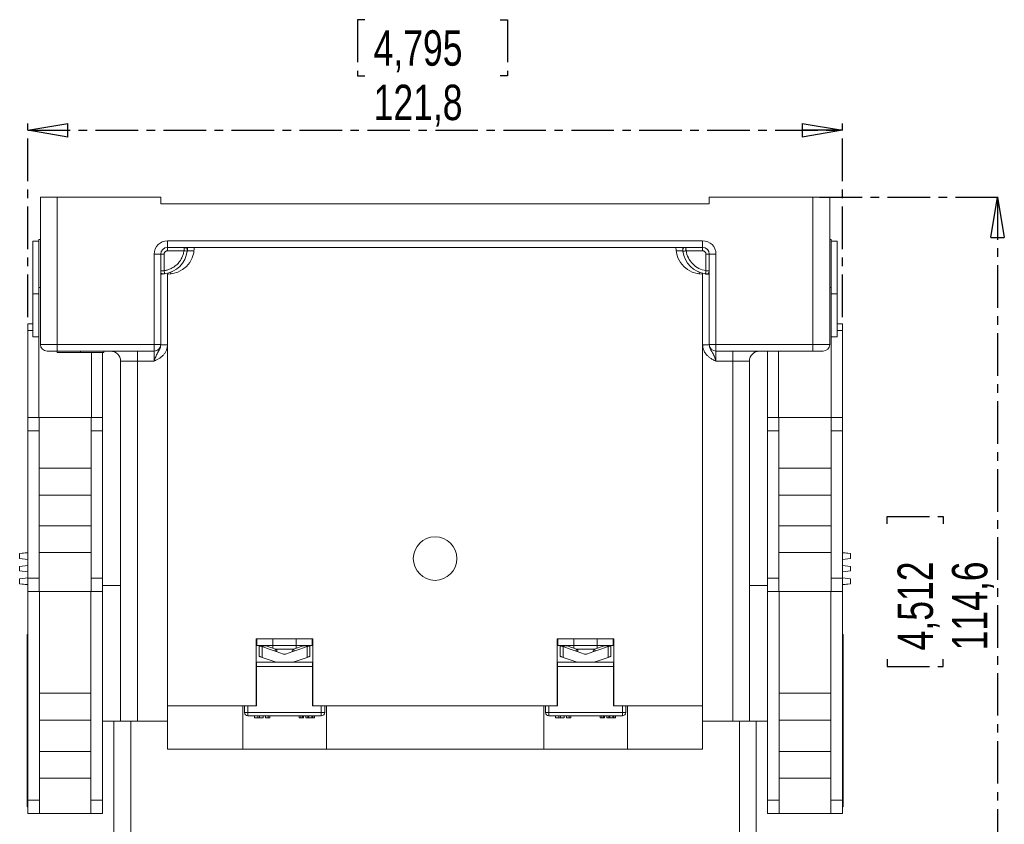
# Model space of a CAD drawing. Header units: millimetres. Extents: x 0 to 841, y 0 to 594.
# Tile 3 of 11: x 124 to 271, y 95 to 216. Entities that reach past the tile are written whole.
import ezdxf

# ---------------------------------------------------------------- set-up
doc = ezdxf.new("R2010")
doc.units = ezdxf.units.MM
doc.linetypes.add('CENTER', pattern=[10.16, 6.35, -1.27, 1.27, -1.27])
doc.layers.add('CENTRO', color=7, linetype='CENTER')
doc.styles.add('SLDTEXTSTYLE3', font='TXT', dxfattribs={"width": 0.75})
doc.dimstyles.new('SLDDIMSTYLE0', dxfattribs={"dimtxt": 5.291667, "dimasz": 6, "dimexe": 0, "dimexo": 0.0625, "dimgap": 1.322917, "dimtad": 1, "dimdec": 1, "dimrnd": 1e-09, "dimzin": 12, "dimdsep": 46, "dimtxsty": 'SLDTEXTSTYLE3', "dimblk1": 'CLOSED', "dimblk2": 'CLOSED', "dimsah": 1, "dimcen": 0.09, "dimadec": 0, "dimazin": 3, "dimtfac": 1, "dimtdec": 1, "dimtofl": 0, "dimtmove": 0, "dimatfit": 3, "dimldrblk": 'CLOSED', "dimfxl": 0, "dimfrac": 2, "dimtolj": 1, "dimtzin": 12, "dimarcsym": 0})

# ---------------------------------------------------------------- blocks, each defined once
blk = doc.blocks.new('_CLOSED')
at = {"color": 0, "linetype": 'ByBlock', "lineweight": -2}
for p, q in [((-1, 0.166667), (0, 0)), ((-1, 0.166667), (-1, -0.166667)), ((0, 0), (-1, -0.166667)), ((0, 0), (-1, 0))]:
    blk.add_line(p, q, dxfattribs=at)
blk = doc.blocks.new('_D_4')
at = {"layer": 'CENTRO'}
for p, q in [((175.49, 215.67), (174.42, 215.67)), ((174.42, 215.67), (174.42, 207.26)), ((195.77, 215.67), (196.84, 215.67)), ((196.84, 215.67), (196.84, 207.26)), ((174.42, 207.26), (175.49, 207.26)), ((196.84, 207.26), (195.77, 207.26)), ((125.11, 171.24), (125.11, 200.14)), ((125.11, 199.14), (246.91, 199.14)), ((246.91, 171.24), (246.91, 200.14))]:
    blk.add_line(p, q, dxfattribs=at)
at = {"layer": 'CENTRO', "xscale": 6, "yscale": 6, "rotation": 180.0000000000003}
blk.add_blockref('_CLOSED', (125.11, 199.14, 22.89), dxfattribs=at)
at = {"layer": 'CENTRO', "xscale": 6, "yscale": 6}
blk.add_blockref('_CLOSED', (246.91, 199.14, 22.89), dxfattribs=at)
at = {"layer": 'CENTRO', "char_height": 5.292, "attachment_point": 1, "style": 'SLDTEXTSTYLE3'}
for s, insert in [('4,795', (176.83, 214.09)), ('121,8', (176.83, 205.96))]:
    blk.add_mtext(s, dxfattribs=dict(at, insert=insert))
blk = doc.blocks.new('_D_5')
at = {"layer": 'CENTRO'}
for p, q in [((243.51, 189.14), (271.11, 189.14)), ((270.11, 189.14), (270.11, 74.54)), ((253.58, 140.36), (253.58, 141.43)), ((253.58, 141.43), (261.99, 141.43)), ((261.99, 141.43), (261.99, 140.36)), ((253.58, 120.09), (253.58, 119.01)), ((261.99, 119.01), (261.99, 120.09)), ((253.58, 119.01), (261.99, 119.01)), ((224.51, 74.54), (271.11, 74.54))]:
    blk.add_line(p, q, dxfattribs=at)
at = {"layer": 'CENTRO', "xscale": 6, "yscale": 6}
for p, rotation in [((270.11, 189.14, 22.89), 90.0000000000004), ((270.11, 74.54, 22.89), 270.0000000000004)]:
    blk.add_blockref('_CLOSED', p, dxfattribs=dict(at, rotation=rotation))
at = {"layer": 'CENTRO', "char_height": 5.292, "attachment_point": 1, "rotation": 90, "style": 'SLDTEXTSTYLE3'}
for s, insert in [('4,512', (255.16, 121.43)), ('114,6', (263.29, 121.43))]:
    blk.add_mtext(s, dxfattribs=dict(at, insert=insert))

msp = doc.modelspace()

# ---------------------------------------------------------------- linework, layer by layer
at = {"color": 7, "linetype": 'Continuous', "lineweight": 15}
for p, q in [((127.01, 167.14), (127.01, 189.14)), ((129.51, 189.14), (127.01, 189.14)), ((129.51, 167.14), (129.51, 189.14)), ((145.01, 189.14), (129.51, 189.14)), ((145.01, 188.14), (145.01, 189.14)), ((227.01, 188.14), (227.01, 189.14)), ((227.01, 189.14), (242.51, 189.14)), ((242.51, 189.14), (242.51, 167.14)), ((245.01, 189.14), (242.51, 189.14)), ((245.01, 189.14), (245.01, 167.14)), ((145.01, 188.14), (227.01, 188.14)), ((125.88, 182.59), (125.88, 174.71)), ((125.88, 182.59), (126.78, 182.59)), ((127.01, 182.84), (126.78, 182.84)), ((126.78, 182.84), (126.78, 175.64)), ((146.01, 182.64), (226.01, 182.64)), ((146.01, 182.64), (146.01, 181.64)), ((226.01, 182.64), (226.01, 181.64)), ((245.01, 182.84), (245.24, 182.84)), ((245.24, 182.84), (245.24, 175.64)), ((246.14, 182.59), (245.24, 182.59)), ((246.14, 174.71), (246.14, 182.59)), ((146.01, 181.64), (150.01, 181.64)), ((146.01, 181.14), (146.01, 181.64)), ((148.48, 181.14), (146.01, 181.14)), ((222.01, 181.64), (150.01, 181.64)), ((222.01, 181.64), (226.01, 181.64)), ((226.01, 181.14), (223.55, 181.14)), ((226.01, 181.64), (226.01, 181.14)), ((144.01, 167.14), (144.01, 180.64)), ((144.01, 180.64), (145.01, 180.64)), ((145.01, 167.14), (145.01, 180.64)), ((145.01, 180.64), (145.51, 180.64)), ((145.51, 180.64), (145.51, 178.17)), ((226.51, 178.17), (226.51, 180.64)), ((226.51, 180.64), (227.01, 180.64)), ((227.01, 180.64), (228.01, 180.64)), ((227.01, 180.64), (227.01, 167.14)), ((228.01, 180.64), (228.01, 167.14)), ((146.01, 113.14), (146.01, 177.64)), ((146.04, 177.8), (146.04, 177.62)), ((226.01, 177.83), (226.01, 177.64)), ((226.01, 113.14), (226.01, 177.64)), ((126.78, 175.64), (127.01, 175.64)), ((126.78, 175.64), (126.78, 156.24)), ((245.24, 175.64), (245.01, 175.64)), ((245.24, 156.24), (245.24, 175.64)), ((126.78, 174.71), (125.88, 174.71)), ((125.88, 168.29), (125.88, 174.71)), ((246.14, 174.71), (245.24, 174.71)), ((246.14, 174.71), (246.14, 168.29)), ((125.88, 170.24), (125.11, 170.24)), ((125.11, 169.24), (125.11, 170.24)), ((246.14, 170.24), (246.91, 170.24)), ((246.91, 170.24), (246.91, 169.24)), ((125.11, 156.24), (125.11, 169.24)), ((125.88, 168.29), (126.78, 168.29)), ((245.24, 168.29), (246.14, 168.29)), ((246.91, 169.24), (246.91, 156.24)), ((127.01, 167.14), (129.51, 167.14)), ((129.51, 167.14), (144.01, 167.14)), ((129.51, 166.14), (129.51, 167.14)), ((144.01, 166.14), (144.01, 167.14)), ((144.01, 167.14), (145.01, 167.14)), ((145.01, 167.09), (145.01, 167.14)), ((145.05, 167.09), (145.01, 167.09)), ((227.01, 167.09), (226.98, 167.09)), ((227.01, 167.14), (228.01, 167.14)), ((227.01, 167.09), (227.01, 167.14)), ((228.01, 167.14), (242.51, 167.14)), ((228.01, 167.14), (228.01, 166.14)), ((242.51, 167.14), (245.01, 167.14)), ((242.51, 167.14), (242.51, 166.14)), ((128.01, 166.14), (129.51, 166.14)), ((129.51, 166.14), (144.01, 166.14)), ((129.53, 165.94), (129.53, 166.14)), ((129.53, 165.94), (133.01, 165.94)), ((133.01, 165.94), (133.01, 166.14)), ((133.01, 165.94), (136.5, 165.94)), ((134.64, 165.94), (134.64, 156.24)), ((136.31, 165.94), (136.31, 156.24)), ((136.5, 165.94), (136.5, 166.14)), ((141.51, 166.14), (141.51, 164.64)), ((144.01, 166.14), (144.01, 164.64)), ((228.01, 166.14), (242.51, 166.14)), ((228.01, 164.64), (228.01, 166.14)), ((230.51, 166.14), (230.51, 164.64)), ((235.71, 166.14), (235.71, 156.24)), ((237.38, 156.24), (237.38, 166.14)), ((242.51, 166.14), (244.01, 166.14)), ((141.51, 164.64), (139.01, 164.64)), ((139.01, 110.84), (139.01, 164.64)), ((144.01, 164.64), (141.51, 164.64)), ((230.51, 164.64), (228.01, 164.64)), ((233.01, 164.64), (230.51, 164.64)), ((233.01, 164.64), (233.01, 110.84)), ((125.11, 156.24), (126.81, 156.24)), ((125.11, 154.24), (125.11, 156.24)), ((126.81, 156.24), (126.81, 154.24)), ((134.61, 156.24), (126.81, 156.24)), ((134.61, 156.24), (136.31, 156.24)), ((134.61, 154.24), (134.61, 156.24)), ((136.31, 156.24), (136.31, 154.24)), ((235.71, 156.24), (237.41, 156.24)), ((235.71, 154.24), (235.71, 156.24)), ((237.41, 156.24), (237.41, 154.24)), ((237.41, 156.24), (245.21, 156.24)), ((245.21, 154.24), (245.21, 156.24)), ((245.21, 156.24), (246.91, 156.24)), ((246.91, 156.24), (246.91, 154.24)), ((126.81, 154.24), (125.11, 154.24)), ((125.11, 132.24), (125.11, 154.24)), ((126.81, 154.24), (126.81, 132.24)), ((136.31, 154.24), (134.61, 154.24)), ((134.61, 132.24), (134.61, 154.24)), ((136.31, 132.24), (136.31, 154.24)), ((237.41, 154.24), (235.71, 154.24)), ((235.71, 132.24), (235.71, 154.24)), ((237.41, 132.24), (237.41, 154.24)), ((246.91, 154.24), (245.21, 154.24)), ((245.21, 154.24), (245.21, 132.24)), ((246.91, 132.24), (246.91, 154.24)), ((126.81, 148.64), (134.61, 148.64)), ((237.41, 148.64), (245.21, 148.64)), ((134.61, 144.64), (126.81, 144.64)), ((245.21, 144.64), (237.41, 144.64)), ((126.81, 140.04), (134.61, 140.04)), ((237.41, 140.04), (245.21, 140.04)), ((125.11, 136.06), (123.91, 135.92)), ((123.91, 135.89), (125.11, 136.01)), ((123.91, 135.89), (123.91, 135.92)), ((123.91, 135.89), (123.91, 135.16)), ((134.61, 136.04), (126.81, 136.04)), ((245.21, 136.04), (237.41, 136.04)), ((248.11, 135.92), (246.91, 136.06)), ((248.11, 135.89), (246.91, 136.01)), ((248.11, 135.89), (248.11, 135.92)), ((248.11, 135.16), (248.11, 135.89)), ((123.91, 135.16), (125.11, 135.01)), ((123.91, 133.97), (125.11, 134.11)), ((123.91, 133.97), (123.91, 133.3)), ((248.11, 135.16), (246.91, 135.01)), ((248.11, 133.97), (246.91, 134.11)), ((248.11, 133.3), (248.11, 133.97)), ((123.91, 133.3), (125.11, 133.16)), ((248.11, 133.3), (246.91, 133.16)), ((123.91, 132.11), (125.11, 132.26)), ((123.91, 132.11), (123.91, 131.38)), ((123.91, 131.38), (125.11, 131.26)), ((123.91, 131.35), (123.91, 131.38)), ((123.91, 131.35), (125.11, 131.21)), ((125.11, 132.24), (126.81, 132.24)), ((125.11, 130.24), (125.11, 132.24)), ((126.81, 132.24), (126.81, 130.24)), ((134.61, 132.24), (136.31, 132.24)), ((134.61, 130.24), (134.61, 132.24)), ((136.31, 132.24), (136.31, 130.24)), ((136.31, 131.14), (139.01, 131.14)), ((235.71, 131.14), (233.01, 131.14)), ((235.71, 132.24), (237.41, 132.24)), ((235.71, 130.24), (235.71, 132.24)), ((237.41, 132.24), (237.41, 130.24)), ((245.21, 132.24), (246.91, 132.24)), ((245.21, 130.24), (245.21, 132.24)), ((248.11, 132.11), (246.91, 132.26)), ((246.91, 132.24), (246.91, 130.24)), ((248.11, 131.38), (246.91, 131.26)), ((246.91, 131.21), (248.11, 131.35)), ((248.11, 131.38), (248.11, 132.11)), ((248.11, 131.35), (248.11, 131.38)), ((126.81, 130.24), (125.11, 130.24)), ((125.11, 99.04), (125.11, 130.24)), ((126.81, 130.24), (134.61, 130.24)), ((126.86, 130.24), (126.86, 99.04)), ((134.56, 99.04), (134.56, 130.24)), ((136.31, 130.24), (134.61, 130.24)), ((136.31, 130.24), (136.31, 110.84)), ((237.41, 130.24), (235.71, 130.24)), ((235.71, 130.24), (235.71, 110.84)), ((245.21, 130.24), (237.41, 130.24)), ((237.46, 99.04), (237.46, 130.24)), ((245.16, 130.24), (245.16, 99.04)), ((246.91, 130.24), (245.21, 130.24)), ((246.91, 99.04), (246.91, 130.24)), ((125.01, 122.79), (125.01, 123.79)), ((125.01, 123.79), (125.11, 123.79)), ((247.01, 123.79), (246.91, 123.79)), ((247.01, 123.79), (247.01, 122.79)), ((125.01, 122.79), (125.11, 122.79)), ((125.01, 99.04), (125.01, 122.79)), ((159.26, 123.14), (167.76, 123.14)), ((159.26, 113.14), (159.26, 123.14)), ((159.36, 123.14), (159.36, 122.14)), ((161.76, 123.14), (161.76, 122.14)), ((165.26, 123.14), (165.26, 122.14)), ((167.66, 123.14), (167.66, 122.14)), ((167.76, 123.14), (167.76, 113.14)), ((204.26, 123.14), (212.76, 123.14)), ((204.26, 113.14), (204.26, 123.14)), ((204.36, 123.14), (204.36, 122.14)), ((206.76, 123.14), (206.76, 122.14)), ((210.26, 123.14), (210.26, 122.14)), ((212.66, 123.14), (212.66, 122.14)), ((212.76, 123.14), (212.76, 113.14)), ((247.01, 122.79), (246.91, 122.79)), ((247.01, 122.79), (247.01, 99.04)), ((159.36, 122.14), (161.76, 122.14)), ((159.71, 122.14), (159.71, 120.53)), ((160.14, 121.99), (160.14, 120.38)), ((162.18, 121.61), (160.75, 122.1)), ((161.76, 122.14), (161.76, 121.75)), ((162.21, 122.14), (161.76, 122.14)), ((161.76, 122.14), (162.21, 122.14)), ((162.21, 122.14), (162.21, 122.14)), ((162.21, 122.14), (164.81, 122.14)), ((162.22, 121.59), (164.81, 121.59)), ((164.81, 122.14), (165.26, 122.14)), ((164.81, 122.14), (164.81, 122.14)), ((164.81, 122.14), (165.26, 122.14)), ((166.28, 122.1), (164.85, 121.61)), ((165.26, 121.75), (165.26, 122.14)), ((165.26, 122.14), (167.66, 122.14)), ((166.89, 120.38), (166.89, 121.99)), ((167.31, 120.53), (167.31, 122.14)), ((204.36, 122.14), (206.76, 122.14)), ((204.71, 122.14), (204.71, 120.53)), ((205.14, 121.99), (205.14, 120.38)), ((207.18, 121.61), (205.75, 122.1)), ((206.76, 122.14), (206.76, 121.75)), ((207.21, 122.14), (206.76, 122.14)), ((206.76, 122.14), (207.21, 122.14)), ((207.21, 122.14), (207.21, 122.14)), ((207.21, 122.14), (209.81, 122.14)), ((207.22, 121.59), (209.81, 121.59)), ((209.81, 122.14), (210.26, 122.14)), ((209.81, 122.14), (209.81, 122.14)), ((209.81, 122.14), (210.26, 122.14)), ((211.28, 122.1), (209.85, 121.61)), ((210.26, 121.75), (210.26, 122.14)), ((210.26, 122.14), (212.66, 122.14)), ((211.89, 120.38), (211.89, 121.99)), ((212.31, 120.53), (212.31, 122.14)), ((159.31, 119.64), (159.26, 119.59)), ((159.31, 119.04), (159.31, 119.64)), ((159.31, 119.64), (167.71, 119.64)), ((162.01, 119.74), (162.01, 119.64)), ((165.01, 119.64), (165.01, 119.74)), ((167.71, 119.64), (167.71, 119.04)), ((167.71, 119.64), (167.76, 119.59)), ((204.31, 119.64), (204.26, 119.59)), ((204.31, 119.04), (204.31, 119.64)), ((204.31, 119.64), (212.71, 119.64)), ((207.01, 119.74), (207.01, 119.64)), ((210.01, 119.64), (210.01, 119.74)), ((212.71, 119.64), (212.71, 119.04)), ((212.71, 119.64), (212.76, 119.59)), ((159.31, 119.04), (159.31, 113.14)), ((167.71, 119.04), (159.31, 119.04)), ((167.71, 113.14), (167.71, 119.04)), ((204.31, 119.04), (204.31, 113.14)), ((212.71, 119.04), (204.31, 119.04)), ((212.71, 113.14), (212.71, 119.04)), ((126.86, 115.01), (134.56, 115.01)), ((237.46, 115.01), (245.16, 115.01)), ((146.01, 113.14), (157.26, 113.14)), ((146.01, 106.64), (146.01, 113.14)), ((157.26, 113.14), (159.26, 113.14)), ((157.26, 113.14), (157.26, 106.64)), ((157.51, 112.14), (157.51, 113.14)), ((158.01, 112.14), (157.51, 112.14)), ((158.01, 113.14), (158.01, 112.14)), ((159.31, 113.14), (158.01, 113.14)), ((169.01, 112.14), (158.01, 112.14)), ((158.01, 112.14), (158.01, 111.64)), ((169.01, 113.14), (167.71, 113.14)), ((167.76, 113.14), (169.76, 113.14)), ((169.01, 112.14), (169.01, 113.14)), ((169.51, 112.14), (169.01, 112.14)), ((169.01, 111.64), (169.01, 112.14)), ((169.51, 113.14), (169.51, 112.14)), ((169.76, 113.14), (202.26, 113.14)), ((169.76, 106.64), (169.76, 113.14)), ((202.26, 113.14), (204.26, 113.14)), ((202.26, 113.14), (202.26, 106.64)), ((202.51, 112.14), (202.51, 113.14)), ((203.01, 112.14), (202.51, 112.14)), ((203.01, 113.14), (203.01, 112.14)), ((204.31, 113.14), (203.01, 113.14)), ((214.01, 112.14), (203.01, 112.14)), ((203.01, 112.14), (203.01, 111.64)), ((214.01, 113.14), (212.71, 113.14)), ((212.76, 113.14), (214.76, 113.14)), ((214.01, 112.14), (214.01, 113.14)), ((214.51, 112.14), (214.01, 112.14)), ((214.01, 111.64), (214.01, 112.14)), ((214.51, 113.14), (214.51, 112.14)), ((214.76, 113.14), (226.01, 113.14)), ((214.76, 106.64), (214.76, 113.14)), ((226.01, 113.14), (226.01, 106.64)), ((134.56, 111.01), (126.86, 111.01)), ((136.31, 99.04), (136.31, 110.84)), ((138.01, 110.84), (136.31, 110.84)), ((138.01, 110.84), (138.01, 90.84)), ((140.51, 110.84), (138.01, 110.84)), ((146.01, 110.84), (140.51, 110.84)), ((158.01, 111.64), (159.54, 111.64)), ((159.01, 111.64), (159.01, 111.34)), ((159.01, 111.34), (159.54, 111.34)), ((159.54, 111.64), (159.79, 111.64)), ((159.54, 111.34), (159.54, 111.64)), ((159.54, 111.34), (159.79, 111.34)), ((159.79, 111.64), (161.07, 111.64)), ((159.79, 111.64), (159.79, 111.34)), ((159.79, 111.34), (160.31, 111.34)), ((160.31, 111.64), (160.31, 111.34)), ((160.66, 111.64), (160.66, 111.34)), ((161.07, 111.34), (160.66, 111.34)), ((161.07, 111.64), (161.32, 111.64)), ((161.07, 111.34), (161.07, 111.64)), ((161.07, 111.34), (161.32, 111.34)), ((165.7, 111.64), (161.32, 111.64)), ((161.32, 111.64), (161.32, 111.34)), ((165.7, 111.64), (165.95, 111.64)), ((165.7, 111.34), (165.7, 111.64)), ((165.7, 111.34), (165.95, 111.34)), ((166.71, 111.64), (165.95, 111.64)), ((165.95, 111.64), (165.95, 111.34)), ((165.95, 111.34), (166.19, 111.34)), ((166.19, 111.64), (166.19, 111.34)), ((166.19, 111.34), (166.36, 111.34)), ((166.36, 111.64), (166.36, 111.34)), ((166.71, 111.64), (166.97, 111.64)), ((166.71, 111.34), (166.71, 111.64)), ((166.71, 111.34), (166.97, 111.34)), ((166.97, 111.64), (167.76, 111.64)), ((166.97, 111.34), (166.97, 111.64)), ((167.13, 111.34), (166.97, 111.34)), ((167.13, 111.64), (167.13, 111.34)), ((167.6, 111.34), (167.13, 111.34)), ((167.6, 111.64), (167.6, 111.34)), ((167.76, 111.34), (167.6, 111.34)), ((167.76, 111.64), (168.01, 111.64)), ((167.76, 111.64), (167.76, 111.34)), ((167.76, 111.34), (168.01, 111.34)), ((169.01, 111.64), (168.01, 111.64)), ((168.01, 111.64), (168.01, 111.34)), ((203.01, 111.64), (204.54, 111.64)), ((204.01, 111.64), (204.01, 111.34)), ((204.01, 111.34), (204.54, 111.34)), ((204.54, 111.64), (204.79, 111.64)), ((204.54, 111.34), (204.54, 111.64)), ((204.54, 111.34), (204.79, 111.34)), ((204.79, 111.64), (206.07, 111.64)), ((204.79, 111.64), (204.79, 111.34)), ((204.79, 111.34), (205.31, 111.34)), ((205.31, 111.64), (205.31, 111.34)), ((205.66, 111.64), (205.66, 111.34)), ((206.07, 111.34), (205.66, 111.34)), ((206.07, 111.64), (206.32, 111.64)), ((206.07, 111.34), (206.07, 111.64)), ((206.07, 111.34), (206.32, 111.34)), ((210.7, 111.64), (206.32, 111.64)), ((206.32, 111.64), (206.32, 111.34)), ((210.7, 111.64), (210.95, 111.64)), ((210.7, 111.34), (210.7, 111.64)), ((210.7, 111.34), (210.95, 111.34)), ((211.71, 111.64), (210.95, 111.64)), ((210.95, 111.64), (210.95, 111.34)), ((210.95, 111.34), (211.19, 111.34)), ((211.19, 111.64), (211.19, 111.34)), ((211.19, 111.34), (211.36, 111.34)), ((211.36, 111.64), (211.36, 111.34)), ((211.71, 111.64), (211.97, 111.64)), ((211.71, 111.34), (211.71, 111.64)), ((211.71, 111.34), (211.97, 111.34)), ((211.97, 111.64), (212.76, 111.64)), ((211.97, 111.34), (211.97, 111.64)), ((212.13, 111.34), (211.97, 111.34)), ((212.13, 111.64), (212.13, 111.34)), ((212.6, 111.34), (212.13, 111.34)), ((212.6, 111.64), (212.6, 111.34)), ((212.76, 111.34), (212.6, 111.34)), ((212.76, 111.64), (213.01, 111.64)), ((212.76, 111.64), (212.76, 111.34)), ((212.76, 111.34), (213.01, 111.34)), ((214.01, 111.64), (213.01, 111.64)), ((213.01, 111.64), (213.01, 111.34)), ((231.51, 110.84), (226.01, 110.84)), ((234.01, 110.84), (231.51, 110.84)), ((234.01, 110.84), (234.01, 90.84)), ((235.71, 110.84), (234.01, 110.84)), ((235.71, 99.04), (235.71, 110.84)), ((245.16, 111.01), (237.46, 111.01)), ((126.86, 106.31), (134.56, 106.31)), ((157.26, 106.64), (146.01, 106.64)), ((169.76, 106.64), (157.26, 106.64)), ((202.26, 106.64), (169.76, 106.64)), ((214.76, 106.64), (202.26, 106.64)), ((226.01, 106.64), (214.76, 106.64)), ((237.46, 106.31), (245.16, 106.31)), ((134.56, 102.31), (126.86, 102.31)), ((245.16, 102.31), (237.46, 102.31)), ((125.01, 99.04), (125.11, 99.04)), ((125.01, 98.04), (125.01, 99.04)), ((125.11, 99.04), (126.86, 99.04)), ((125.11, 97.04), (125.11, 99.04)), ((126.86, 99.04), (126.86, 97.04)), ((134.56, 99.04), (136.31, 99.04)), ((134.56, 97.04), (134.56, 99.04)), ((136.31, 99.04), (136.31, 97.04)), ((235.71, 99.04), (237.46, 99.04)), ((235.71, 97.04), (235.71, 99.04)), ((237.46, 99.04), (237.46, 97.04)), ((245.16, 99.04), (246.91, 99.04)), ((245.16, 97.04), (245.16, 99.04)), ((246.91, 99.04), (246.91, 97.04)), ((247.01, 99.04), (246.91, 99.04)), ((247.01, 99.04), (247.01, 98.04)), ((125.01, 98.04), (125.11, 98.04)), ((247.01, 98.04), (246.91, 98.04)), ((126.86, 97.04), (125.11, 97.04)), ((126.86, 97.04), (134.56, 97.04)), ((136.31, 97.04), (134.56, 97.04)), ((237.46, 97.04), (235.71, 97.04)), ((245.16, 97.04), (237.46, 97.04)), ((246.91, 97.04), (245.16, 97.04))]:
    msp.add_line(p, q, dxfattribs=at)
at = {"color": 8, "linetype": 'Continuous', "lineweight": 15}
for p, q in [((148.96, 181.12), (149.98, 181.14)), ((222.05, 181.14), (223.07, 181.12)), ((146.51, 177.67), (146.52, 178.01)), ((225.51, 178.01), (225.51, 177.67)), ((125.88, 169.24), (125.11, 169.24)), ((246.14, 169.24), (246.91, 169.24)), ((141.51, 110.84), (141.51, 164.64)), ((230.51, 110.84), (230.51, 164.64)), ((140.51, 110.84), (140.51, 90.84)), ((231.51, 110.84), (231.51, 90.84))]:
    msp.add_line(p, q, dxfattribs=at)
at = {"color": 7, "linetype": 'Continuous', "lineweight": 15, "flags": 128}
for points in [[(159.72, 122.13), (159.72, 122.14), (159.73, 122.13), (159.77, 122.12), (159.82, 122.1), (159.88, 122.08), (159.96, 122.05), (160.05, 122.02), (160.14, 121.99)], [(163.36, 120.88), (162.28, 121.25), (161.21, 121.62), (160.14, 121.99)], [(162.08, 121.32), (162.1, 121.38), (162.12, 121.43), (162.13, 121.48), (162.15, 121.52), (162.16, 121.56), (162.17, 121.58), (162.17, 121.6), (162.18, 121.61)], [(166.89, 121.99), (165.82, 121.62), (164.75, 121.25), (163.67, 120.88)], [(164.95, 121.32), (164.93, 121.38), (164.91, 121.43), (164.9, 121.48), (164.88, 121.52), (164.87, 121.56), (164.86, 121.58), (164.86, 121.6), (164.85, 121.61)], [(166.89, 121.99), (166.98, 122.02), (167.07, 122.05), (167.15, 122.08), (167.21, 122.1), (167.26, 122.12), (167.3, 122.13), (167.31, 122.13)], [(205.14, 121.99), (205.05, 122.02), (204.96, 122.05), (204.88, 122.08), (204.82, 122.1), (204.77, 122.12), (204.73, 122.13), (204.72, 122.13)], [(208.36, 120.88), (207.28, 121.25), (206.21, 121.62), (205.14, 121.99)], [(207.08, 121.32), (207.1, 121.38), (207.12, 121.43), (207.13, 121.48), (207.15, 121.52), (207.16, 121.56), (207.17, 121.58), (207.17, 121.6), (207.18, 121.61)], [(211.89, 121.99), (210.82, 121.62), (209.75, 121.25), (208.67, 120.88)], [(209.95, 121.32), (209.93, 121.38), (209.91, 121.43), (209.9, 121.48), (209.88, 121.52), (209.87, 121.56), (209.86, 121.58), (209.86, 121.6), (209.85, 121.61)], [(211.89, 121.99), (211.98, 122.02), (212.07, 122.05), (212.15, 122.08), (212.21, 122.1), (212.26, 122.12), (212.3, 122.13), (212.31, 122.13)], [(159.72, 120.53), (159.72, 120.53), (159.73, 120.52), (159.77, 120.51), (159.82, 120.49), (159.88, 120.47), (159.96, 120.44), (160.05, 120.41), (160.14, 120.38)], [(162.31, 119.64), (161.95, 119.76), (161.05, 120.07), (160.14, 120.38)], [(164.72, 119.64), (165.08, 119.76), (165.98, 120.07), (166.89, 120.38)], [(167.31, 120.53), (167.31, 120.53), (167.3, 120.52), (167.26, 120.51), (167.21, 120.49), (167.15, 120.47), (167.07, 120.44), (166.98, 120.41), (166.89, 120.38)], [(205.14, 120.38), (205.05, 120.41), (204.96, 120.44), (204.88, 120.47), (204.82, 120.49), (204.77, 120.51), (204.73, 120.52), (204.72, 120.53), (204.72, 120.53)], [(205.14, 120.38), (206.05, 120.07), (206.95, 119.76), (207.31, 119.64)], [(211.89, 120.38), (210.98, 120.07), (210.08, 119.76), (209.72, 119.64)], [(211.89, 120.38), (211.98, 120.41), (212.07, 120.44), (212.15, 120.47), (212.21, 120.49), (212.26, 120.51), (212.3, 120.52), (212.31, 120.53), (212.31, 120.53)]]:
    msp.add_lwpolyline(points, dxfattribs=at)
at = {"color": 7, "linetype": 'Continuous', "lineweight": 15}
msp.add_circle((186.01, 135.14), 3.25, dxfattribs=at)
for centre, radius, start, end in [((146.01, 180.64), 2, 90, 180), ((226.01, 180.64), 2, 360, 90), ((146.01, 180.64), 1, 90, 180), ((145.01, 181.64), 4, 278.2132, 351.7868), ((146.01, 181.64), 4, 270, 360), ((226.01, 181.64), 4, 180, 270), ((227.01, 181.64), 4, 188.2132, 261.7868), ((226.01, 180.64), 1, 0, 90), ((128.01, 167.14), 1, 180, 270), ((144.01, 167.14), 1, 270, 0), ((228.01, 167.14), 1, 180, 270), ((244.01, 167.14), 1, 270, 360), ((137.51, 164.64), 1.5, 360, 90), ((234.51, 164.64), 1.5, 90, 180), ((162.08, 121.32), 0.3, 341, 71), ((164.95, 121.32), 0.3, 109, 199), ((207.08, 121.32), 0.3, 341, 71), ((209.95, 121.32), 0.3, 109, 199), ((158.01, 112.14), 0.5, 180, 270), ((169.01, 112.14), 0.5, 270, 360), ((203.01, 112.14), 0.5, 180, 270), ((214.01, 112.14), 0.5, 270, 360)]:
    msp.add_arc(centre, radius, start, end, dxfattribs=at)
for points, knots in [([(146.01, 181.14), (145.99, 181.13), (145.95, 181.13), (145.89, 181.12), (145.82, 181.1), (145.74, 181.06), (145.66, 180.99), (145.59, 180.91), (145.55, 180.82), (145.52, 180.73), (145.52, 180.67), (145.51, 180.64)], [0, 0, 0, 0, 0.0801709, 0.1598011, 0.2401143, 0.3685935, 0.5000676, 0.6285481, 0.7600236, 0.8786295, 1, 1, 1, 1]), ([(145.51, 178.17), (145.58, 178.18), (145.7, 178.2), (145.88, 178.24), (146.09, 178.3), (146.33, 178.39), (146.67, 178.54), (147.07, 178.78), (147.5, 179.15), (147.87, 179.58), (148.11, 179.98), (148.26, 180.32), (148.36, 180.59), (148.43, 180.86), (148.46, 181.04), (148.48, 181.14)], [0, 0, 0, 0, 0.041709, 0.083358, 0.125066, 0.187529, 0.250115, 0.375062, 0.500009, 0.624956, 0.749904, 0.812366, 0.874952, 0.937415, 1, 1, 1, 1]), ([(148.75, 181.63), (148.73, 181.62), (148.65, 181.6), (148.55, 181.6), (148.48, 181.6)], [0, 0, 0, 0, 0.272753, 1, 1, 1, 1]), ([(148.97, 181.06), (148.97, 181.06), (148.92, 181.07), (148.74, 181.1), (148.61, 181.12), (148.48, 181.14)], [0, 0, 0, 0, 0.5, 0.5, 1, 1, 1, 1]), ([(148.82, 181.63), (148.82, 181.63), (148.79, 181.59), (148.75, 181.55), (148.7, 181.52)], [0, 0, 0, 0, 0.009312, 1, 1, 1, 1]), ([(148.87, 181.49), (148.89, 181.5), (148.93, 181.53), (148.98, 181.58), (149, 181.62), (149.01, 181.63), (149.01, 181.64)], [0, 0, 0, 0, 0.326784, 0.653468, 0.980304, 1, 1, 1, 1]), ([(148.93, 181.06), (148.94, 181.12), (148.96, 181.24), (148.98, 181.42), (148.98, 181.55), (148.98, 181.62), (148.97, 181.64)], [0, 0, 0, 0, 0.295464, 0.589892, 0.87935, 1, 1, 1, 1]), ([(148.97, 181.06), (148.98, 181.1), (148.99, 181.16), (149, 181.26), (149.01, 181.36), (149.01, 181.45), (149.01, 181.55), (149.01, 181.61), (149.01, 181.64)], [0, 0, 0, 0, 0.166673, 0.333377, 0.500072, 0.666703, 0.833319, 1, 1, 1, 1]), ([(223.02, 181.63), (223.03, 181.62), (223.05, 181.58), (223.1, 181.53), (223.14, 181.5), (223.16, 181.49)], [0, 0, 0, 0, 0.3292744, 0.6645838, 1, 1, 1, 1]), ([(223.02, 181.63), (223.03, 181.61), (223.04, 181.6), (223.05, 181.58), (223.05, 181.58)], [0, 0, 0, 0, 0.9928236, 1, 1, 1, 1]), ([(223.05, 181.64), (223.05, 181.62), (223.05, 181.55), (223.05, 181.42), (223.07, 181.24), (223.09, 181.12), (223.09, 181.06)], [0, 0, 0, 0, 0.12047, 0.409913, 0.704526, 1, 1, 1, 1]), ([(223.09, 181.07), (223.07, 181.07), (223.06, 181.06), (223.06, 181.06), (223.06, 181.06)], [1.1781146, 1.1781146, 1.1781146, 1.1781146, 1.5592114, 1.5708012, 1.5708012, 1.5708012, 1.5708012]), ([(226.51, 178.17), (226.14, 178.23), (225.78, 178.34), (225.11, 178.67), (224.8, 178.9), (224.28, 179.43), (224.05, 179.73), (223.72, 180.4), (223.6, 180.76), (223.55, 181.14)], [0, 0, 0, 0, 0.25, 0.25, 0.5, 0.5, 0.75, 0.75, 1, 1, 1, 1]), ([(226.51, 180.64), (226.51, 180.66), (226.51, 180.7), (226.5, 180.77), (226.47, 180.84), (226.43, 180.91), (226.37, 180.99), (226.29, 181.05), (226.21, 181.1), (226.11, 181.13), (226.05, 181.13), (226.01, 181.14)], [0, 0, 0, 0, 0.0836038, 0.1665153, 0.2501191, 0.3736515, 0.5000794, 0.6236118, 0.7500397, 0.8735721, 1, 1, 1, 1]), ([(226.44, 177.68), (226.44, 177.68), (226.44, 177.68), (226.45, 177.72), (226.48, 177.91), (226.5, 178.08), (226.51, 178.17), (226.51, 178.17)], [0.000005, 0.000005, 0.000005, 0.000005, 0.011853, 0.527551, 1.043249, 1.558947, 1.57079, 1.57079, 1.57079, 1.57079]), ([(227.01, 177.9), (227, 177.92), (226.97, 178), (226.97, 178.1), (226.97, 178.17)], [0, 0, 0, 0, 0.2727441, 1, 1, 1, 1]), ([(145.01, 177.68), (145.03, 177.67), (145.1, 177.67), (145.23, 177.67), (145.41, 177.69), (145.53, 177.71), (145.59, 177.72)], [0, 0, 0, 0, 0.1204722, 0.4099121, 0.7045255, 1, 1, 1, 1]), ([(145.02, 177.65), (145.04, 177.65), (145.07, 177.67), (145.12, 177.72), (145.15, 177.76), (145.16, 177.78)], [0, 0, 0, 0, 0.329338, 0.6646182, 1, 1, 1, 1]), ([(145.02, 177.65), (145.04, 177.65), (145.05, 177.66), (145.07, 177.67), (145.07, 177.67)], [0, 0, 0, 0, 0.992806, 1, 1, 1, 1]), ([(145.58, 177.71), (145.58, 177.69), (145.59, 177.68), (145.59, 177.68), (145.59, 177.68)], [1.1781157, 1.1781157, 1.1781157, 1.1781157, 1.5592114, 1.5708012, 1.5708012, 1.5708012, 1.5708012]), ([(145.59, 177.68), (145.59, 177.68), (145.59, 177.68), (145.58, 177.69), (145.58, 177.71)], [1.1781134, 1.1781134, 1.1781134, 1.1781134, 1.1897064, 1.570802, 1.570802, 1.570802, 1.570802]), ([(226.44, 177.72), (226.5, 177.71), (226.62, 177.69), (226.8, 177.67), (226.93, 177.67), (227, 177.67), (227.01, 177.68)], [0, 0, 0, 0, 0.295464, 0.58989, 0.879349, 1, 1, 1, 1]), ([(227.01, 177.64), (226.98, 177.64), (226.93, 177.64), (226.83, 177.64), (226.72, 177.65), (226.59, 177.66), (226.49, 177.67), (226.44, 177.68)], [0, 0, 0, 0, 0.166413, 0.332721, 0.500007, 0.748801, 1, 1, 1, 1]), ([(226.87, 177.78), (226.88, 177.76), (226.91, 177.72), (226.96, 177.67), (226.99, 177.65), (227.01, 177.64), (227.01, 177.64)], [0, 0, 0, 0, 0.326784, 0.653469, 0.980302, 1, 1, 1, 1]), ([(227.01, 177.83), (227.01, 177.83), (226.97, 177.86), (226.93, 177.91), (226.89, 177.95)], [0, 0, 0, 0, 0.0092899, 1, 1, 1, 1]), ([(146.01, 167.09), (146.01, 167.04), (146.01, 166.94), (146, 166.81), (145.97, 166.67), (145.94, 166.53), (145.9, 166.4), (145.82, 166.18), (145.67, 165.89), (145.41, 165.56), (145.1, 165.27), (144.82, 165.08), (144.58, 164.93), (144.39, 164.83), (144.2, 164.73), (144.08, 164.67), (144.01, 164.64)], [0, 0, 0, 0, 0.041986, 0.083631, 0.125111, 0.1666, 0.208278, 0.250318, 0.373069, 0.500461, 0.620457, 0.750411, 0.807551, 0.875114, 0.939901, 1, 1, 1, 1]), ([(228.01, 164.64), (227.92, 164.68), (227.75, 164.76), (227.51, 164.9), (227.23, 165.06), (226.93, 165.27), (226.62, 165.56), (226.36, 165.89), (226.19, 166.22), (226.08, 166.53), (226.03, 166.81), (226.02, 166.99), (226.01, 167.09)], [0, 0, 0, 0, 0.089742, 0.172909, 0.249628, 0.379461, 0.499625, 0.626827, 0.749786, 0.833411, 0.916343, 1, 1, 1, 1]), ([(160.75, 122.1), (160.75, 122.1), (160.75, 122.1), (160.71, 122.1), (160.58, 122.1), (160.28, 122.1), (160, 122.1), (159.81, 122.1)], [0, 0, 0, 0, 0.038663, 0.089355, 0.183126, 0.469088, 1, 1, 1, 1]), ([(163.67, 120.88), (163.62, 120.87), (163.51, 120.84), (163.41, 120.87), (163.36, 120.88)], [0, 0, 0, 0, 0.508506, 1, 1, 1, 1]), ([(167.22, 122.1), (167.01, 122.1), (166.75, 122.1), (166.47, 122.1), (166.36, 122.1), (166.31, 122.1), (166.28, 122.1), (166.28, 122.1), (166.28, 122.1)], [0, 0, 0, 0, 0.583626, 0.772393, 0.851176, 0.930485, 0.970867, 1, 1, 1, 1]), ([(205.75, 122.1), (205.75, 122.1), (205.75, 122.1), (205.71, 122.1), (205.58, 122.1), (205.28, 122.1), (205, 122.1), (204.81, 122.1)], [0, 0, 0, 0, 0.038663, 0.089355, 0.183126, 0.469088, 1, 1, 1, 1]), ([(208.67, 120.88), (208.62, 120.87), (208.51, 120.84), (208.41, 120.87), (208.36, 120.88)], [0, 0, 0, 0, 0.5085, 1, 1, 1, 1]), ([(212.22, 122.1), (212.01, 122.1), (211.75, 122.1), (211.47, 122.1), (211.36, 122.1), (211.31, 122.1), (211.28, 122.1), (211.28, 122.1), (211.28, 122.1)], [0, 0, 0, 0, 0.583626, 0.772393, 0.851176, 0.930485, 0.970867, 1, 1, 1, 1])]:
    msp.add_open_spline(points, degree=3, knots=knots, dxfattribs=at)
at = {"color": 8, "linetype": 'Continuous', "lineweight": 15}
for points, knots in [([(148.49, 181.6), (148.49, 181.6), (148.49, 181.59), (148.49, 181.58), (148.5, 181.54), (148.51, 181.48), (148.52, 181.41), (148.51, 181.32), (148.5, 181.23), (148.49, 181.17), (148.48, 181.14)], [0, 0, 0, 0, 0.0004, 0.063115, 0.171354, 0.340032, 0.516395, 0.6707, 0.835509, 1, 1, 1, 1]), ([(223.55, 181.14), (223.55, 181.14), (223.46, 181.12), (223.29, 181.1), (223.15, 181.08), (223.1, 181.07), (223.09, 181.07)], [0.000054, 0.000054, 0.000054, 0.000054, 0.011885, 0.527661, 1.043436, 1.178115, 1.178115, 1.178115, 1.178115]), ([(223.55, 181.14), (223.54, 181.17), (223.53, 181.23), (223.52, 181.32), (223.51, 181.41), (223.52, 181.5), (223.53, 181.56), (223.54, 181.59), (223.54, 181.6), (223.54, 181.6)], [0, 0, 0, 0, 0.164495, 0.329642, 0.483936, 0.660628, 0.937589, 0.9996, 1, 1, 1, 1]), ([(145.51, 178.17), (145.48, 178.16), (145.42, 178.15), (145.33, 178.14), (145.24, 178.13), (145.15, 178.14), (145.09, 178.15), (145.06, 178.16), (145.06, 178.16), (145.06, 178.16)], [0, 0, 0, 0, 0.1645105, 0.329637, 0.4839294, 0.6606271, 0.937591, 0.999601, 1, 1, 1, 1]), ([(145.51, 178.17), (145.52, 178.17), (145.53, 178.08), (145.55, 177.91), (145.57, 177.77), (145.58, 177.72), (145.58, 177.71)], [0.000054, 0.000054, 0.000054, 0.000054, 0.011885, 0.527661, 1.043436, 1.178116, 1.178116, 1.178116, 1.178116]), ([(226.97, 178.16), (226.97, 178.16), (226.97, 178.16), (226.95, 178.16), (226.92, 178.15), (226.86, 178.14), (226.79, 178.13), (226.7, 178.14), (226.61, 178.15), (226.55, 178.16), (226.51, 178.17)], [0, 0, 0, 0, 0.000399, 0.063115, 0.171355, 0.340031, 0.516395, 0.670703, 0.83551, 1, 1, 1, 1]), ([(144.01, 164.64), (144.09, 164.86), (144.24, 165.32), (144.51, 165.9), (144.78, 166.32), (144.96, 166.66), (144.97, 166.81), (144.98, 166.85)], [0, 0, 0, 0, 0.273423, 0.547408, 0.821336, 0.958254, 1, 1, 1, 1]), ([(146.01, 167.09), (145.88, 167.09), (145.62, 167.09), (145.29, 167.09), (145.09, 167.09), (145.06, 167.09), (145.05, 167.09)], [0, 0, 0, 0, 0.2832831, 0.5665647, 0.8498492, 1, 1, 1, 1]), ([(226.98, 167.09), (226.97, 167.09), (226.94, 167.09), (226.74, 167.09), (226.41, 167.09), (226.15, 167.09), (226.01, 167.09)], [0, 0, 0, 0, 0.150069, 0.433381, 0.71669, 1, 1, 1, 1]), ([(227.05, 166.85), (227.06, 166.81), (227.11, 166.42), (227.5, 165.99), (227.78, 165.32), (227.94, 164.86), (228.01, 164.64)], [0, 0, 0, 0, 0.048259, 0.451999, 0.726273, 1, 1, 1, 1])]:
    msp.add_open_spline(points, degree=3, knots=knots, dxfattribs=at)
at = {"color": 7, "linetype": 'Continuous', "lineweight": 15}
msp.add_open_spline([(223.06, 181.06), (223.06, 181.06), (223.07, 181.07), (223.09, 181.07)], degree=3, dxfattribs=at)

# ---------------------------------------------------------------- dimensions: what is measured, and where the dimension line sits
at = {"layer": 'CENTRO'}
dim = msp.add_linear_dim(base=(246.91, 199.14), p1=(125.11, 170.24), p2=(246.91, 170.24), dimstyle='SLDDIMSTYLE0', dxfattribs=at)
dim.commit()
dim.dimension.update_dxf_attribs({"geometry": '_D_4', "text_midpoint": (185.63, 199.14), "dimtype": 160})
dim = msp.add_linear_dim(base=(270.11, 74.54), p1=(242.51, 189.14), p2=(223.51, 74.54), angle=90, dimstyle='SLDDIMSTYLE0', dxfattribs=at)
dim.commit()
dim.dimension.update_dxf_attribs({"geometry": '_D_5', "text_midpoint": (270.11, 130.22), "dimtype": 160})

doc.saveas('drawing.dxf')
